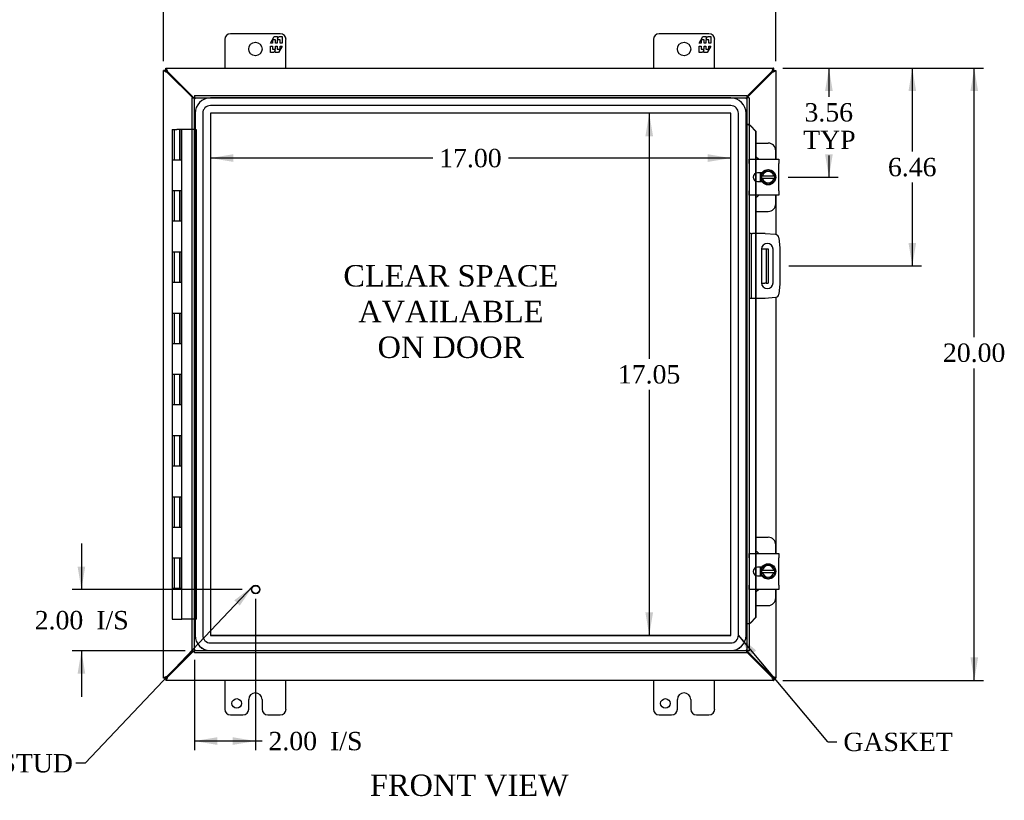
# Model space of a CAD drawing. Header units: inches. Extents: x 4 to 117, y 3 to 78.
# Tile 3 of 8: x 25 to 57, y 21 to 47. Entities that reach past the tile are written whole.
import ezdxf
from ezdxf.enums import TextEntityAlignment as Align

# ---------------------------------------------------------------- set-up
doc = ezdxf.new("R2010")
doc.units = ezdxf.units.IN
doc.header["$MEASUREMENT"] = 0
for name, color, linetype in [('COM40153-1', 7, 'CONTINUOUS'), ('COM40153-2', 7, 'CONTINUOUS'), ('COM42667', 7, 'CONTINUOUS'), ('COM42780', 7, 'CONTINUOUS'), ('COM48427', 7, 'CONTINUOUS'), ('COM70219', 7, 'CONTINUOUS'), ('COM71780-7', 7, 'CONTINUOUS'), ('DEFAULT', 7, 'CONTINUOUS'), ('FET07710', 7, 'CONTINUOUS'), ('HNG10620-16B', 7, 'CONTINUOUS'), ('HNG10620-16C', 7, 'CONTINUOUS'), ('SCC19011', 7, 'CONTINUOUS'), ('SPR20265', 7, 'CONTINUOUS'), ('STD21878', 7, 'CONTINUOUS'), ('WAF25035', 7, 'CONTINUOUS')]:
    doc.layers.add(name, color=color, linetype=linetype)
doc.styles.add('SEACAD_TIMES_NEW_ROMAN', font='times.ttf')

# ---------------------------------------------------------------- blocks, each defined once
blk = doc.blocks.new('SEANNOT_GROUP2')
at = {"layer": 'DEFAULT', "linetype": 'Continuous'}
blk.add_hatch(color=136, dxfattribs=at).paths.add_polyline_path([(32.443, 27.811), (32.868, 28.441), (32.261, 27.983)])
at = {"layer": 'DEFAULT', "color": 136, "linetype": 'Continuous'}
blk.add_line((27.387, 22.66), (27.087, 22.66), dxfattribs=at)
blk.add_lwpolyline([(27.387, 22.66), (32.868, 28.441)], dxfattribs=at)
at = {"layer": 'DEFAULT', "color": 136, "linetype": 'Continuous', "style": 'SEACAD_TIMES_NEW_ROMAN'}
for s, p in [('GROUND STUD', (20.522, 22.96)), ('DOOR', (20.522, 22.06))]:
    blk.add_text(s, height=0.6, dxfattribs=at).set_placement(p, align=Align.TOP_LEFT)
blk = doc.blocks.new('SEANNOT_GROUP3')
at = {"layer": 'DEFAULT', "linetype": 'Continuous'}
blk.add_hatch(color=136, dxfattribs=at).paths.add_polyline_path([(49.304, 26.344), (48.726, 26.839), (49.112, 26.184)])
at = {"layer": 'DEFAULT', "color": 136, "linetype": 'Continuous'}
blk.add_line((51.645, 23.357), (51.945, 23.357), dxfattribs=at)
blk.add_lwpolyline([(51.645, 23.357), (48.726, 26.839)], dxfattribs=at)
at = {"layer": 'DEFAULT', "color": 136, "linetype": 'Continuous', "style": 'SEACAD_TIMES_NEW_ROMAN'}
blk.add_text('GASKET', height=0.6, dxfattribs=at).set_placement((52.155, 23.657), align=Align.TOP_LEFT)
blk = doc.blocks.new('GDIMGGROUP')
at = {"layer": 'DEFAULT', "linetype": 'Continuous'}
for points in [[(30.7, 48.148), (29.95, 48.023), (30.7, 47.898)], [(49.2, 48.148), (49.2, 47.898), (49.95, 48.023)]]:
    blk.add_hatch(color=136, dxfattribs=at).paths.add_polyline_path(points)
at = {"layer": 'DEFAULT', "color": 136, "linetype": 'Continuous'}
for p, q in [((29.95, 45.593), (29.95, 48.323)), ((49.95, 45.593), (49.95, 48.323)), ((38.716, 48.023), (29.95, 48.023)), ((49.95, 48.023), (41.184, 48.023))]:
    blk.add_line(p, q, dxfattribs=at)
at = {"layer": 'DEFAULT', "color": 136, "linetype": 'Continuous', "style": 'SEACAD_TIMES_NEW_ROMAN'}
blk.add_text('20.00', height=0.6, dxfattribs=at).set_placement((38.926, 48.323), align=Align.TOP_LEFT)
blk = doc.blocks.new('GDIMGGROUP1')
at = {"layer": 'DEFAULT', "linetype": 'Continuous'}
for points in [[(56.554, 44.615), (56.429, 45.365), (56.304, 44.615)], [(56.554, 26.115), (56.304, 26.115), (56.429, 25.365)]]:
    blk.add_hatch(color=136, dxfattribs=at).paths.add_polyline_path(points)
at = {"layer": 'DEFAULT', "color": 136, "linetype": 'Continuous'}
for p, q in [((50.178, 45.365), (56.729, 45.365)), ((56.429, 36.58), (56.429, 45.365)), ((56.429, 25.365), (56.429, 35.56)), ((50.178, 25.365), (56.729, 25.365))]:
    blk.add_line(p, q, dxfattribs=at)
at = {"layer": 'DEFAULT', "color": 136, "linetype": 'Continuous', "style": 'SEACAD_TIMES_NEW_ROMAN'}
blk.add_text('20.00', height=0.6, dxfattribs=at).set_placement((55.405, 36.37), align=Align.TOP_LEFT)
blk = doc.blocks.new('GDIMGGROUP2')
at = {"layer": 'DEFAULT', "linetype": 'Continuous'}
for points in [[(27.143, 29.084), (27.268, 28.334), (27.393, 29.084)], [(27.143, 25.584), (27.393, 25.584), (27.268, 26.334)]]:
    blk.add_hatch(color=136, dxfattribs=at).paths.add_polyline_path(points)
at = {"layer": 'DEFAULT', "color": 136, "linetype": 'Continuous'}
for p, q in [((27.268, 29.834), (27.268, 28.334)), ((32.519, 28.334), (26.968, 28.334)), ((30.659, 26.334), (26.968, 26.334)), ((27.268, 26.334), (27.268, 24.834))]:
    blk.add_line(p, q, dxfattribs=at)
at = {"layer": 'DEFAULT', "color": 136, "linetype": 'Continuous', "style": 'SEACAD_TIMES_NEW_ROMAN'}
for s, p in [('I/S', (27.755, 27.634)), ('2.00', (25.743, 27.634))]:
    blk.add_text(s, height=0.6, dxfattribs=at).set_placement(p, align=Align.TOP_LEFT)
blk = doc.blocks.new('GDIMGGROUP3')
at = {"layer": 'DEFAULT', "linetype": 'Continuous'}
for points in [[(31.709, 23.26), (31.709, 23.51), (30.959, 23.385)], [(32.209, 23.26), (32.959, 23.385), (32.209, 23.51)]]:
    blk.add_hatch(color=136, dxfattribs=at).paths.add_polyline_path(points)
at = {"layer": 'DEFAULT', "color": 136, "linetype": 'Continuous'}
for p, q in [((32.959, 28.034), (32.959, 23.085)), ((30.959, 26.034), (30.959, 23.085)), ((33.168, 23.385), (30.959, 23.385))]:
    blk.add_line(p, q, dxfattribs=at)
at = {"layer": 'DEFAULT', "color": 136, "linetype": 'Continuous', "style": 'SEACAD_TIMES_NEW_ROMAN'}
for s, p in [('2.00', (33.378, 23.685)), ('I/S', (35.39, 23.685))]:
    blk.add_text(s, height=0.6, dxfattribs=at).set_placement(p, align=Align.TOP_LEFT)
blk = doc.blocks.new('GDIMGGROUP16')
at = {"layer": 'DEFAULT', "linetype": 'Continuous'}
for points in [[(51.806, 44.615), (51.681, 45.365), (51.556, 44.615)], [(51.806, 42.553), (51.556, 42.553), (51.681, 41.803)]]:
    blk.add_hatch(color=136, dxfattribs=at).paths.add_polyline_path(points)
at = {"layer": 'DEFAULT', "color": 136, "linetype": 'Continuous'}
for p, q in [((50.178, 45.365), (51.981, 45.365)), ((51.681, 45.365), (51.681, 44.433)), ((51.681, 42.513), (51.681, 41.803)), ((50.346, 41.803), (51.981, 41.803))]:
    blk.add_line(p, q, dxfattribs=at)
at = {"layer": 'DEFAULT', "color": 136, "linetype": 'Continuous', "style": 'SEACAD_TIMES_NEW_ROMAN'}
for s, p in [('3.56', (50.884, 44.223)), ('TYP', (50.842, 43.323))]:
    blk.add_text(s, height=0.6, dxfattribs=at).set_placement(p, align=Align.TOP_LEFT)
blk = doc.blocks.new('GDIMGGROUP17')
at = {"layer": 'DEFAULT', "linetype": 'Continuous'}
for points in [[(54.53, 44.615), (54.405, 45.365), (54.28, 44.615)], [(54.53, 39.655), (54.28, 39.655), (54.405, 38.905)]]:
    blk.add_hatch(color=136, dxfattribs=at).paths.add_polyline_path(points)
at = {"layer": 'DEFAULT', "color": 136, "linetype": 'Continuous'}
for p, q in [((50.178, 45.365), (54.705, 45.365)), ((54.405, 45.365), (54.405, 42.645)), ((54.405, 41.625), (54.405, 38.905)), ((50.375, 38.905), (54.705, 38.905))]:
    blk.add_line(p, q, dxfattribs=at)
at = {"layer": 'DEFAULT', "color": 136, "linetype": 'Continuous', "style": 'SEACAD_TIMES_NEW_ROMAN'}
blk.add_text('6.46', height=0.6, dxfattribs=at).set_placement((53.609, 42.435), align=Align.TOP_LEFT)
blk = doc.blocks.new('GDIMGGROUP24')
at = {"layer": 'DEFAULT', "linetype": 'Continuous'}
for points in [[(45.688, 43.142), (45.938, 43.142), (45.813, 43.892)], [(45.688, 27.588), (45.813, 26.838), (45.938, 27.588)]]:
    blk.add_hatch(color=136, dxfattribs=at).paths.add_polyline_path(points)
at = {"layer": 'DEFAULT', "color": 136, "linetype": 'Continuous'}
for p, q in [((45.813, 43.892), (45.813, 35.875)), ((45.813, 34.855), (45.813, 26.838))]:
    blk.add_line(p, q, dxfattribs=at)
at = {"layer": 'DEFAULT', "color": 136, "linetype": 'Continuous', "style": 'SEACAD_TIMES_NEW_ROMAN'}
blk.add_text('17.05', height=0.6, dxfattribs=at).set_placement((44.789, 35.665), align=Align.TOP_LEFT)
blk = doc.blocks.new('GDIMGGROUP25')
at = {"layer": 'DEFAULT', "linetype": 'Continuous'}
for points in [[(32.229, 42.303), (32.229, 42.553), (31.479, 42.428)], [(47.727, 42.303), (48.477, 42.428), (47.727, 42.553)]]:
    blk.add_hatch(color=136, dxfattribs=at).paths.add_polyline_path(points)
at = {"layer": 'DEFAULT', "color": 136, "linetype": 'Continuous'}
for p, q in [((31.479, 42.618), (31.479, 42.128)), ((38.744, 42.428), (31.479, 42.428)), ((48.477, 42.428), (41.212, 42.428))]:
    blk.add_line(p, q, dxfattribs=at)
at = {"layer": 'DEFAULT', "color": 136, "linetype": 'Continuous', "style": 'SEACAD_TIMES_NEW_ROMAN'}
blk.add_text('17.00', height=0.6, dxfattribs=at).set_placement((38.954, 42.728), align=Align.TOP_LEFT)

msp = doc.modelspace()

# ---------------------------------------------------------------- linework, layer by layer
at = {"layer": 'COM40153-1', "color": 7}
for p, q in [((49.482, 39.467), (49.592, 39.467)), ((49.592, 39.467), (49.628, 39.467)), ((49.628, 39.467), (49.7, 39.467)), ((49.628, 39.467), (49.628, 38.342)), ((49.7, 39.467), (49.7, 38.342)), ((49.482, 38.342), (49.592, 38.342)), ((49.628, 38.342), (49.592, 38.342)), ((49.628, 38.342), (49.7, 38.342))]:
    msp.add_line(p, q, dxfattribs=at)
at = {"layer": 'COM40153-2', "color": 7}
for p, q in [((49.147, 39.967), (49.075, 39.967)), ((49.147, 39.967), (49.147, 37.842)), ((49.147, 39.967), (49.183, 39.967)), ((49.598, 39.967), (49.183, 39.967)), ((49.598, 39.967), (49.932, 39.938)), ((50.046, 39.824), (50.075, 39.49)), ((49.482, 39.455), (49.482, 38.355)), ((49.857, 38.355), (49.857, 39.455)), ((50.075, 39.49), (50.075, 38.319)), ((50.075, 38.319), (50.046, 37.985)), ((49.147, 37.842), (49.075, 37.842)), ((49.183, 37.842), (49.147, 37.842)), ((49.598, 37.842), (49.183, 37.842)), ((49.932, 37.871), (49.598, 37.842))]:
    msp.add_line(p, q, dxfattribs=at)
for centre, radius, start, end in [((49.921, 39.813), 0.125, 5, 85), ((49.669, 39.455), 0.188, 0, 180), ((49.669, 38.355), 0.188, 180, 0), ((49.921, 37.996), 0.125, 275, 355)]:
    msp.add_arc(centre, radius, start, end, dxfattribs=at)
at = {"layer": 'COM42667', "color": 7}
for p, q in [((49.076, 42.248), (49.076, 42.391)), ((49.076, 42.391), (50.046, 42.391)), ((49.076, 42.248), (49.076, 41.357)), ((50.046, 42.391), (50.046, 42.248)), ((50.046, 41.357), (50.046, 42.248)), ((49.49, 41.943), (49.35, 41.943)), ((49.35, 41.662), (49.49, 41.662)), ((49.076, 41.214), (49.076, 41.357)), ((50.046, 41.214), (49.076, 41.214)), ((50.046, 41.357), (50.046, 41.214)), ((49.076, 29.372), (49.076, 29.515)), ((49.076, 29.515), (50.046, 29.515)), ((49.076, 29.372), (49.076, 28.481)), ((50.046, 29.515), (50.046, 29.372)), ((50.046, 28.481), (50.046, 29.372)), ((49.49, 29.067), (49.35, 29.067)), ((49.35, 28.786), (49.49, 28.786)), ((49.076, 28.338), (49.076, 28.481)), ((50.046, 28.338), (49.076, 28.338)), ((50.046, 28.481), (50.046, 28.338))]:
    msp.add_line(p, q, dxfattribs=at)
for centre in [(49.35, 41.803), (49.35, 28.927)]:
    msp.add_arc(centre, 0.141, 90, 270, dxfattribs=at)
at = {"layer": 'COM42780', "color": 7}
for p, q in [((49.3, 42.918), (49.697, 42.918)), ((49.947, 42.391), (49.947, 42.668)), ((49.447, 41.869), (49.447, 41.943)), ((49.447, 41.662), (49.447, 41.734)), ((49.947, 40.937), (49.947, 41.214)), ((49.3, 40.687), (49.697, 40.687)), ((49.3, 30.042), (49.697, 30.042)), ((49.947, 29.515), (49.947, 29.792)), ((49.447, 28.993), (49.447, 29.067)), ((49.447, 28.786), (49.447, 28.858)), ((49.947, 28.061), (49.947, 28.338)), ((49.3, 27.811), (49.697, 27.811))]:
    msp.add_line(p, q, dxfattribs=at)
for centre, start, end in [((49.697, 42.668), 0, 90), ((49.197, 42.231), 39.9324, 65.6695), ((49.197, 41.374), 294.3305, 320.0676), ((49.697, 40.937), 270, 0), ((49.697, 29.792), 0, 90), ((49.197, 29.355), 39.9324, 65.6695), ((49.197, 28.498), 294.3305, 320.0676), ((49.697, 28.061), 270, 0)]:
    msp.add_arc(centre, 0.25, start, end, dxfattribs=at)
at = {"layer": 'COM48427', "color": 7}
for p, q in [((30.022, 45.365), (49.878, 45.365)), ((30.022, 45.293), (30.022, 45.365)), ((49.878, 45.293), (49.878, 45.365)), ((30.022, 45.293), (29.95, 45.293)), ((29.95, 25.437), (29.95, 45.293)), ((30.022, 45.293), (30.058, 45.257)), ((30.022, 45.293), (30.058, 45.257)), ((30.082, 45.214), (30.058, 45.231)), ((30.902, 44.395), (30.082, 45.214)), ((30.1, 45.232), (30.084, 45.257)), ((30.938, 44.395), (30.1, 45.232)), ((49.8, 45.232), (49.003, 44.435)), ((49.818, 45.214), (49.003, 44.4)), ((49.816, 45.257), (49.8, 45.232)), ((49.842, 45.231), (49.818, 45.214)), ((49.878, 45.293), (49.842, 45.257)), ((49.878, 45.293), (49.842, 45.257)), ((49.878, 45.293), (49.95, 45.293)), ((49.95, 45.293), (49.95, 42.391)), ((49.95, 41.214), (49.95, 39.935)), ((49.95, 37.874), (49.95, 29.515)), ((49.95, 28.338), (49.95, 25.437)), ((30.082, 25.515), (30.902, 26.334)), ((30.1, 25.497), (30.938, 26.334)), ((49.003, 26.33), (49.818, 25.515)), ((49.003, 26.294), (49.8, 25.497)), ((30.022, 25.437), (29.95, 25.437)), ((30.022, 25.437), (30.058, 25.473)), ((30.022, 25.437), (30.058, 25.473)), ((30.022, 25.437), (30.022, 25.365)), ((30.058, 25.498), (30.082, 25.515)), ((30.084, 25.473), (30.1, 25.497)), ((49.8, 25.497), (49.816, 25.473)), ((49.818, 25.515), (49.842, 25.498)), ((49.878, 25.437), (49.842, 25.473)), ((49.878, 25.437), (49.842, 25.473)), ((49.878, 25.437), (49.95, 25.437)), ((49.878, 25.437), (49.878, 25.365)), ((49.878, 25.365), (30.022, 25.365))]:
    msp.add_line(p, q, dxfattribs=at)
for points, knots in [([(30.084, 45.257), (30.079, 45.271), (30.074, 45.285), (30.063, 45.311), (30.058, 45.323), (30.048, 45.343), (30.043, 45.351), (30.032, 45.362), (30.027, 45.365), (30.022, 45.365)], [0, 0, 0, 0, 0.25, 0.25, 0.5, 0.5, 0.75, 0.75, 1, 1, 1, 1]), ([(49.878, 45.365), (49.873, 45.365), (49.868, 45.362), (49.857, 45.351), (49.852, 45.343), (49.842, 45.323), (49.837, 45.311), (49.827, 45.285), (49.821, 45.271), (49.816, 45.257)], [0, 0, 0, 0, 0.25, 0.25, 0.5, 0.5, 0.75, 0.75, 1, 1, 1, 1]), ([(30.058, 45.231), (30.044, 45.236), (30.03, 45.241), (30.004, 45.251), (29.992, 45.257), (29.972, 45.267), (29.964, 45.272), (29.953, 45.282), (29.95, 45.287), (29.95, 45.293)], [0, 0, 0, 0, 0.25, 0.25, 0.5, 0.5, 0.75, 0.75, 1, 1, 1, 1]), ([(30.084, 45.257), (30.074, 45.266), (30.063, 45.275), (30.043, 45.289), (30.032, 45.293), (30.022, 45.293)], [0, 0, 0, 0, 0.5, 0.5, 1, 1, 1, 1]), ([(30.058, 45.231), (30.053, 45.236), (30.049, 45.241), (30.04, 45.251), (30.036, 45.257), (30.029, 45.267), (30.027, 45.272), (30.023, 45.282), (30.022, 45.287), (30.022, 45.293)], [0, 0, 0, 0, 0.25, 0.25, 0.5, 0.5, 0.75, 0.75, 1, 1, 1, 1]), ([(49.878, 45.293), (49.868, 45.293), (49.857, 45.289), (49.837, 45.275), (49.827, 45.266), (49.816, 45.257)], [0, 0, 0, 0, 0.5, 0.5, 1, 1, 1, 1]), ([(49.878, 45.293), (49.878, 45.287), (49.877, 45.282), (49.873, 45.272), (49.871, 45.267), (49.864, 45.257), (49.86, 45.251), (49.851, 45.241), (49.847, 45.236), (49.842, 45.231)], [0, 0, 0, 0, 0.25, 0.25, 0.5, 0.5, 0.75, 0.75, 1, 1, 1, 1]), ([(49.95, 45.293), (49.95, 45.287), (49.947, 45.282), (49.936, 45.272), (49.928, 45.267), (49.908, 45.257), (49.896, 45.251), (49.87, 45.241), (49.856, 45.236), (49.842, 45.231)], [0, 0, 0, 0, 0.25, 0.25, 0.5, 0.5, 0.75, 0.75, 1, 1, 1, 1]), ([(29.95, 25.437), (29.95, 25.442), (29.953, 25.447), (29.964, 25.457), (29.972, 25.462), (29.992, 25.473), (30.004, 25.478), (30.03, 25.488), (30.044, 25.493), (30.058, 25.498)], [0, 0, 0, 0, 0.25, 0.25, 0.5, 0.5, 0.75, 0.75, 1, 1, 1, 1]), ([(30.022, 25.437), (30.022, 25.442), (30.023, 25.447), (30.027, 25.457), (30.029, 25.462), (30.036, 25.473), (30.04, 25.478), (30.049, 25.488), (30.053, 25.493), (30.058, 25.498)], [0, 0, 0, 0, 0.25, 0.25, 0.5, 0.5, 0.75, 0.75, 1, 1, 1, 1]), ([(30.022, 25.365), (30.027, 25.365), (30.032, 25.367), (30.043, 25.378), (30.048, 25.386), (30.058, 25.406), (30.063, 25.418), (30.074, 25.444), (30.079, 25.458), (30.084, 25.473)], [0, 0, 0, 0, 0.25, 0.25, 0.5, 0.5, 0.75, 0.75, 1, 1, 1, 1]), ([(30.022, 25.437), (30.032, 25.437), (30.043, 25.44), (30.063, 25.454), (30.074, 25.463), (30.084, 25.473)], [0, 0, 0, 0, 0.5, 0.5, 1, 1, 1, 1]), ([(49.816, 25.473), (49.821, 25.458), (49.827, 25.444), (49.837, 25.418), (49.842, 25.406), (49.852, 25.386), (49.857, 25.378), (49.868, 25.367), (49.873, 25.365), (49.878, 25.365)], [0, 0, 0, 0, 0.25, 0.25, 0.5, 0.5, 0.75, 0.75, 1, 1, 1, 1]), ([(49.816, 25.473), (49.827, 25.463), (49.837, 25.454), (49.857, 25.44), (49.868, 25.437), (49.878, 25.437)], [0, 0, 0, 0, 0.5, 0.5, 1, 1, 1, 1]), ([(49.842, 25.498), (49.847, 25.493), (49.851, 25.488), (49.86, 25.478), (49.864, 25.473), (49.871, 25.462), (49.873, 25.457), (49.877, 25.447), (49.878, 25.442), (49.878, 25.437)], [0, 0, 0, 0, 0.25, 0.25, 0.5, 0.5, 0.75, 0.75, 1, 1, 1, 1]), ([(49.842, 25.498), (49.856, 25.493), (49.87, 25.488), (49.896, 25.478), (49.908, 25.473), (49.928, 25.462), (49.936, 25.457), (49.947, 25.447), (49.95, 25.442), (49.95, 25.437)], [0, 0, 0, 0, 0.25, 0.25, 0.5, 0.5, 0.75, 0.75, 1, 1, 1, 1])]:
    msp.add_open_spline(points, degree=3, knots=knots, dxfattribs=at)
at = {"layer": 'COM70219', "color": 7}
for p, q in [((48.476, 44.391), (31.48, 44.391)), ((48.476, 44.39), (31.48, 44.39)), ((48.476, 44.141), (31.48, 44.141)), ((30.98, 43.891), (30.98, 26.839)), ((30.981, 43.891), (30.981, 26.839)), ((31.23, 43.891), (31.23, 26.839)), ((31.479, 43.891), (31.479, 26.839)), ((48.476, 43.892), (31.48, 43.892)), ((31.48, 43.891), (31.48, 26.839)), ((48.476, 43.891), (31.48, 43.891)), ((48.476, 26.839), (48.476, 43.891)), ((48.477, 26.839), (48.477, 43.891)), ((48.726, 26.839), (48.726, 43.891)), ((48.975, 26.839), (48.975, 43.891)), ((48.976, 26.839), (48.976, 43.891)), ((31.48, 26.839), (48.476, 26.839)), ((31.48, 26.838), (48.476, 26.838)), ((31.48, 26.589), (48.476, 26.589)), ((31.48, 26.34), (48.476, 26.34)), ((31.48, 26.339), (48.476, 26.339))]:
    msp.add_line(p, q, dxfattribs=at)
for centre, radius, start, end in [((31.48, 43.891), 0.5, 90, 180), ((31.48, 43.891), 0.499, 90, 180), ((48.476, 43.891), 0.5, 0, 90), ((48.476, 43.891), 0.499, 0, 90), ((31.48, 43.891), 0.25, 90, 180), ((48.476, 43.891), 0.25, 0, 90), ((31.48, 43.891), 0.001, 90, 180), ((48.476, 43.891), 0.001, 0, 90), ((31.48, 26.839), 0.5, 180, 270), ((31.48, 26.839), 0.499, 180, 270), ((31.48, 26.839), 0.25, 180, 270), ((31.48, 26.839), 0.001, 180, 270), ((48.476, 26.839), 0.5, 270, 0), ((48.476, 26.839), 0.001, 270, 0), ((48.476, 26.839), 0.25, 270, 0), ((48.476, 26.839), 0.499, 270, 0)]:
    msp.add_arc(centre, radius, start, end, dxfattribs=at)
at = {"layer": 'COM71780-7', "color": 7}
for p, q in [((30.887, 44.395), (30.959, 44.395)), ((30.887, 26.334), (30.887, 44.395)), ((30.959, 44.467), (30.959, 44.395)), ((30.959, 44.467), (49.003, 44.467)), ((30.959, 44.395), (49.003, 44.395)), ((30.959, 44.395), (30.995, 44.359)), ((30.959, 26.334), (30.959, 44.395)), ((30.959, 44.395), (30.995, 44.359)), ((49.003, 44.395), (48.967, 44.359)), ((49.003, 44.395), (48.967, 44.359)), ((49.003, 44.467), (49.003, 44.395)), ((49.003, 44.395), (49.003, 26.334)), ((49.075, 44.395), (49.003, 44.395)), ((49.075, 44.395), (49.075, 26.334)), ((49.075, 43.52), (49.003, 43.52)), ((49.088, 43.52), (49.075, 43.52)), ((49.097, 43.497), (49.106, 43.497)), ((49.117, 43.485), (49.287, 43.312)), ((49.117, 43.485), (49.13, 43.485)), ((49.13, 43.485), (49.3, 43.312)), ((49.287, 43.312), (49.287, 42.391)), ((49.3, 43.312), (49.287, 43.312)), ((49.3, 43.312), (49.3, 42.391)), ((49.287, 42.391), (49.287, 41.928)), ((49.3, 42.391), (49.3, 41.934)), ((49.287, 41.928), (49.287, 41.677)), ((49.3, 41.934), (49.3, 41.671)), ((49.287, 41.677), (49.287, 41.214)), ((49.3, 41.671), (49.3, 41.214)), ((49.287, 41.214), (49.287, 39.967)), ((49.3, 41.214), (49.3, 39.967)), ((49.287, 39.967), (49.287, 37.842)), ((49.3, 39.967), (49.3, 37.842)), ((49.287, 37.842), (49.287, 29.515)), ((49.3, 37.842), (49.3, 29.515)), ((49.287, 29.515), (49.287, 29.052)), ((49.3, 29.515), (49.3, 29.058)), ((49.287, 29.052), (49.287, 28.801)), ((49.3, 29.058), (49.3, 28.795)), ((49.287, 28.801), (49.287, 28.338)), ((49.3, 28.795), (49.3, 28.338)), ((49.287, 28.338), (49.287, 27.417)), ((49.3, 28.338), (49.3, 27.417)), ((49.287, 27.417), (49.117, 27.245)), ((49.3, 27.417), (49.13, 27.245)), ((49.3, 27.417), (49.287, 27.417)), ((49.075, 27.209), (49.003, 27.209)), ((49.075, 27.209), (49.088, 27.209)), ((49.106, 27.232), (49.097, 27.232)), ((49.117, 27.245), (49.13, 27.245)), ((30.959, 26.334), (30.995, 26.37)), ((30.959, 26.334), (30.995, 26.37)), ((49.003, 26.334), (48.967, 26.37)), ((49.003, 26.334), (48.967, 26.37)), ((30.887, 26.334), (30.959, 26.334)), ((49.003, 26.334), (30.959, 26.334)), ((30.959, 26.262), (30.959, 26.334)), ((49.003, 26.262), (30.959, 26.262)), ((49.003, 26.262), (49.003, 26.334)), ((49.075, 26.334), (49.003, 26.334))]:
    msp.add_line(p, q, dxfattribs=at)
for centre, radius, start, end in [((49.515, 44.571), 1.153, 245.7342, 249.4642), ((49.406, 43.754), 0.395, 216.3142, 223.0054), ((49.515, 44.571), 1.153, 249.4642, 250.458), ((49.515, 26.158), 1.153, 111.2725, 114.2658), ((49.406, 26.976), 0.395, 136.9946, 143.6858)]:
    msp.add_arc(centre, radius, start, end, dxfattribs=at)
at = {"layer": 'FET07710', "color": 7}
for p, q in [((33.763, 46.49), (32.138, 46.49)), ((33.44, 46.184), (33.562, 46.397)), ((33.562, 46.397), (33.671, 46.397)), ((33.671, 46.397), (33.671, 46.319)), ((33.671, 46.319), (33.716, 46.397)), ((33.716, 46.397), (33.825, 46.397)), ((33.825, 46.397), (33.825, 46.184)), ((47.763, 46.49), (46.138, 46.49)), ((47.44, 46.184), (47.562, 46.397)), ((47.562, 46.397), (47.671, 46.397)), ((47.671, 46.397), (47.671, 46.319)), ((47.671, 46.319), (47.716, 46.397)), ((47.716, 46.397), (47.825, 46.397)), ((47.825, 46.397), (47.825, 46.184)), ((31.95, 46.302), (31.95, 45.365)), ((33.504, 46.184), (33.44, 46.184)), ((33.44, 45.875), (33.44, 46.087)), ((33.44, 46.087), (33.504, 46.087)), ((33.602, 46.29), (33.504, 46.29)), ((33.504, 46.29), (33.504, 46.184)), ((33.504, 46.087), (33.504, 45.981)), ((33.602, 46.184), (33.602, 46.29)), ((33.662, 46.184), (33.602, 46.184)), ((33.602, 45.981), (33.602, 46.087)), ((33.602, 46.087), (33.662, 46.087)), ((33.76, 46.29), (33.662, 46.29)), ((33.662, 46.29), (33.662, 46.184)), ((33.662, 46.087), (33.662, 45.981)), ((33.825, 46.087), (33.702, 45.875)), ((33.76, 46.184), (33.76, 46.29)), ((33.825, 46.184), (33.76, 46.184)), ((33.76, 45.981), (33.76, 46.087)), ((33.76, 46.087), (33.825, 46.087)), ((33.95, 45.365), (33.95, 46.302)), ((45.95, 46.302), (45.95, 45.365)), ((47.504, 46.184), (47.44, 46.184)), ((47.44, 45.875), (47.44, 46.087)), ((47.44, 46.087), (47.504, 46.087)), ((47.602, 46.29), (47.504, 46.29)), ((47.504, 46.29), (47.504, 46.184)), ((47.504, 46.087), (47.504, 45.981)), ((47.602, 46.184), (47.602, 46.29)), ((47.662, 46.184), (47.602, 46.184)), ((47.602, 45.981), (47.602, 46.087)), ((47.602, 46.087), (47.662, 46.087)), ((47.76, 46.29), (47.662, 46.29)), ((47.662, 46.29), (47.662, 46.184)), ((47.662, 46.087), (47.662, 45.981)), ((47.825, 46.087), (47.702, 45.875)), ((47.76, 46.184), (47.76, 46.29)), ((47.825, 46.184), (47.76, 46.184)), ((47.76, 45.981), (47.76, 46.087)), ((47.76, 46.087), (47.825, 46.087)), ((47.95, 45.365), (47.95, 46.302)), ((33.549, 45.875), (33.44, 45.875)), ((33.504, 45.981), (33.602, 45.981)), ((33.593, 45.952), (33.549, 45.875)), ((33.593, 45.875), (33.593, 45.952)), ((33.702, 45.875), (33.593, 45.875)), ((33.662, 45.981), (33.76, 45.981)), ((47.549, 45.875), (47.44, 45.875)), ((47.504, 45.981), (47.602, 45.981)), ((47.593, 45.952), (47.549, 45.875)), ((47.593, 45.875), (47.593, 45.952)), ((47.702, 45.875), (47.593, 45.875)), ((47.662, 45.981), (47.76, 45.981)), ((31.95, 25.365), (31.95, 24.427)), ((33.95, 24.427), (33.95, 25.365)), ((45.95, 25.365), (45.95, 24.427)), ((47.95, 24.427), (47.95, 25.365)), ((32.95, 24.958), (32.95, 24.958)), ((46.95, 24.958), (46.95, 24.958)), ((32.732, 24.427), (32.732, 24.74)), ((33.168, 24.74), (33.168, 24.427)), ((46.732, 24.427), (46.732, 24.74)), ((47.168, 24.74), (47.168, 24.427)), ((32.138, 24.24), (32.544, 24.24)), ((33.356, 24.24), (33.763, 24.24)), ((46.138, 24.24), (46.544, 24.24)), ((47.356, 24.24), (47.763, 24.24))]:
    msp.add_line(p, q, dxfattribs=at)
for centre, radius in [((32.95, 45.99), 0.219), ((46.95, 45.99), 0.219), ((32.341, 24.615), 0.156), ((46.341, 24.615), 0.156)]:
    msp.add_circle(centre, radius, dxfattribs=at)
for centre, radius, start, end in [((32.138, 46.302), 0.188, 90, 180), ((33.763, 46.302), 0.188, 0, 90), ((46.138, 46.302), 0.188, 90, 180), ((47.763, 46.302), 0.188, 0, 90), ((32.95, 24.74), 0.218, 90, 180), ((32.95, 24.74), 0.218, 0, 90), ((46.95, 24.74), 0.218, 90, 180), ((46.95, 24.74), 0.218, 0, 90), ((32.138, 24.427), 0.188, 180, 270), ((32.544, 24.427), 0.188, 270, 0), ((33.356, 24.427), 0.188, 180, 270), ((33.763, 24.427), 0.188, 270, 0), ((46.138, 24.427), 0.188, 180, 270), ((46.544, 24.427), 0.188, 270, 0), ((47.356, 24.427), 0.188, 180, 270), ((47.763, 24.427), 0.188, 270, 0)]:
    msp.add_arc(centre, radius, start, end, dxfattribs=at)
at = {"layer": 'HNG10620-16B', "color": 7}
for p, q in [((30.389, 42.365), (30.235, 42.365)), ((30.235, 42.365), (30.235, 41.365)), ((30.235, 41.365), (30.389, 41.365)), ((30.389, 40.365), (30.235, 40.365)), ((30.235, 40.365), (30.235, 39.365)), ((30.235, 39.365), (30.389, 39.365)), ((30.389, 38.365), (30.235, 38.365)), ((30.235, 38.365), (30.235, 37.365)), ((30.235, 37.365), (30.389, 37.365)), ((30.389, 36.365), (30.235, 36.365)), ((30.235, 36.365), (30.235, 35.365)), ((30.235, 35.365), (30.389, 35.365)), ((30.389, 34.365), (30.235, 34.365)), ((30.235, 34.365), (30.235, 33.365)), ((30.235, 33.365), (30.389, 33.365)), ((30.389, 32.365), (30.235, 32.365)), ((30.235, 32.365), (30.235, 31.365)), ((30.235, 31.365), (30.389, 31.365)), ((30.389, 30.365), (30.235, 30.365)), ((30.235, 30.365), (30.235, 29.365)), ((30.235, 29.365), (30.389, 29.365)), ((30.389, 28.365), (30.235, 28.365)), ((30.235, 28.365), (30.235, 27.365)), ((30.235, 27.365), (30.543, 27.365))]:
    msp.add_line(p, q, dxfattribs=at)
at = {"layer": 'HNG10620-16C', "color": 7}
for p, q in [((30.235, 43.365), (30.389, 43.365)), ((30.235, 43.365), (30.235, 42.365)), ((30.295, 43.365), (30.295, 42.365)), ((30.887, 43.365), (30.389, 43.365)), ((30.472, 43.365), (30.472, 42.365)), ((30.483, 42.365), (30.483, 43.365)), ((30.525, 43.365), (30.525, 42.365)), ((30.543, 42.365), (30.543, 43.365)), ((30.93, 43.365), (30.887, 43.365)), ((30.959, 43.365), (30.93, 43.365)), ((30.959, 43.365), (31.019, 43.365)), ((31.019, 43.365), (31.019, 27.365)), ((30.389, 42.365), (30.235, 42.365)), ((30.543, 42.365), (30.389, 42.365)), ((30.543, 41.365), (30.543, 42.365)), ((30.235, 41.365), (30.389, 41.365)), ((30.235, 41.365), (30.235, 40.365)), ((30.295, 41.365), (30.295, 40.365)), ((30.389, 41.365), (30.543, 41.365)), ((30.472, 41.365), (30.472, 40.365)), ((30.483, 40.365), (30.483, 41.365)), ((30.525, 41.365), (30.525, 40.365)), ((30.543, 40.365), (30.543, 41.365)), ((30.389, 40.365), (30.235, 40.365)), ((30.543, 40.365), (30.389, 40.365)), ((30.543, 39.365), (30.543, 40.365)), ((30.235, 39.365), (30.389, 39.365)), ((30.235, 39.365), (30.235, 38.365)), ((30.295, 39.365), (30.295, 38.365)), ((30.389, 39.365), (30.543, 39.365)), ((30.472, 39.365), (30.472, 38.365)), ((30.483, 38.365), (30.483, 39.365)), ((30.525, 39.365), (30.525, 38.365)), ((30.543, 38.365), (30.543, 39.365)), ((30.389, 38.365), (30.235, 38.365)), ((30.543, 38.365), (30.389, 38.365)), ((30.543, 37.365), (30.543, 38.365)), ((30.235, 37.365), (30.389, 37.365)), ((30.235, 37.365), (30.235, 36.365)), ((30.295, 37.365), (30.295, 36.365)), ((30.389, 37.365), (30.543, 37.365)), ((30.472, 37.365), (30.472, 36.365)), ((30.483, 36.365), (30.483, 37.365)), ((30.525, 37.365), (30.525, 36.365)), ((30.543, 36.365), (30.543, 37.365)), ((30.389, 36.365), (30.235, 36.365)), ((30.543, 36.365), (30.389, 36.365)), ((30.543, 35.365), (30.543, 36.365)), ((30.235, 35.365), (30.389, 35.365)), ((30.235, 35.365), (30.235, 34.365)), ((30.295, 35.365), (30.295, 34.365)), ((30.389, 35.365), (30.543, 35.365)), ((30.472, 35.365), (30.472, 34.365)), ((30.483, 34.365), (30.483, 35.365)), ((30.525, 35.365), (30.525, 34.365)), ((30.543, 34.365), (30.543, 35.365)), ((30.389, 34.365), (30.235, 34.365)), ((30.543, 34.365), (30.389, 34.365)), ((30.543, 33.365), (30.543, 34.365)), ((30.235, 33.365), (30.389, 33.365)), ((30.235, 33.365), (30.235, 32.365)), ((30.295, 33.365), (30.295, 32.365)), ((30.389, 33.365), (30.543, 33.365)), ((30.472, 33.365), (30.472, 32.365)), ((30.483, 32.365), (30.483, 33.365)), ((30.525, 33.365), (30.525, 32.365)), ((30.543, 32.365), (30.543, 33.365)), ((30.389, 32.365), (30.235, 32.365)), ((30.543, 32.365), (30.389, 32.365)), ((30.543, 31.365), (30.543, 32.365)), ((30.235, 31.365), (30.389, 31.365)), ((30.235, 31.365), (30.235, 30.365)), ((30.295, 31.365), (30.295, 30.365)), ((30.389, 31.365), (30.543, 31.365)), ((30.472, 31.365), (30.472, 30.365)), ((30.483, 30.365), (30.483, 31.365)), ((30.525, 31.365), (30.525, 30.365)), ((30.543, 30.365), (30.543, 31.365)), ((30.389, 30.365), (30.235, 30.365)), ((30.543, 30.365), (30.389, 30.365)), ((30.543, 29.365), (30.543, 30.365)), ((30.235, 29.365), (30.389, 29.365)), ((30.235, 29.365), (30.235, 28.365)), ((30.295, 29.365), (30.295, 28.365)), ((30.389, 29.365), (30.543, 29.365)), ((30.472, 29.365), (30.472, 28.365)), ((30.483, 28.365), (30.483, 29.365)), ((30.525, 29.365), (30.525, 28.365)), ((30.543, 28.365), (30.543, 29.365)), ((30.389, 28.365), (30.235, 28.365)), ((30.543, 28.365), (30.389, 28.365)), ((30.543, 27.365), (30.543, 28.365)), ((30.887, 27.365), (30.543, 27.365)), ((30.93, 27.365), (30.887, 27.365)), ((30.959, 27.365), (30.93, 27.365)), ((30.959, 27.365), (31.019, 27.365))]:
    msp.add_line(p, q, dxfattribs=at)
at = {"layer": 'SCC19011', "color": 7}
for p, q in [((49.697, 42.044), (49.482, 41.911)), ((49.482, 41.911), (49.482, 41.837)), ((49.482, 41.837), (49.482, 41.769)), ((49.502, 41.837), (49.482, 41.837)), ((49.512, 41.837), (49.502, 41.837)), ((49.881, 41.837), (49.512, 41.837)), ((49.912, 41.911), (49.697, 42.044)), ((49.891, 41.837), (49.881, 41.837)), ((49.912, 41.837), (49.891, 41.837)), ((49.912, 41.837), (49.912, 41.911)), ((49.912, 41.769), (49.912, 41.837)), ((49.482, 41.769), (49.482, 41.694)), ((49.482, 41.769), (49.502, 41.769)), ((49.482, 41.694), (49.697, 41.562)), ((49.502, 41.769), (49.512, 41.769)), ((49.512, 41.769), (49.881, 41.769)), ((49.697, 41.562), (49.912, 41.694)), ((49.881, 41.769), (49.891, 41.769)), ((49.891, 41.769), (49.912, 41.769)), ((49.912, 41.694), (49.912, 41.769)), ((49.697, 29.168), (49.482, 29.035)), ((49.482, 29.035), (49.482, 28.961)), ((49.482, 28.961), (49.482, 28.893)), ((49.502, 28.961), (49.482, 28.961)), ((49.512, 28.961), (49.502, 28.961)), ((49.881, 28.961), (49.512, 28.961)), ((49.912, 29.035), (49.697, 29.168)), ((49.891, 28.961), (49.881, 28.961)), ((49.912, 28.961), (49.891, 28.961)), ((49.912, 28.961), (49.912, 29.035)), ((49.912, 28.893), (49.912, 28.961)), ((49.482, 28.893), (49.482, 28.818)), ((49.482, 28.893), (49.502, 28.893)), ((49.482, 28.818), (49.697, 28.686)), ((49.502, 28.893), (49.512, 28.893)), ((49.512, 28.893), (49.881, 28.893)), ((49.697, 28.686), (49.912, 28.818)), ((49.881, 28.893), (49.891, 28.893)), ((49.891, 28.893), (49.912, 28.893)), ((49.912, 28.818), (49.912, 28.893))]:
    msp.add_line(p, q, dxfattribs=at)
for centre, radius, start, end in [((49.697, 41.803), 0.187, 10.4474, 169.5526), ((49.697, 41.803), 0.187, 190.4474, 349.5526), ((49.697, 28.927), 0.188, 10.4474, 169.5526), ((49.697, 28.927), 0.187, 190.4474, 349.5526)]:
    msp.add_arc(centre, radius, start, end, dxfattribs=at)
at = {"layer": 'SPR20265', "color": 7}
for points, knots in [([(49.479, 41.944), (49.466, 41.925), (49.445, 41.878), (49.431, 41.799), (49.446, 41.718), (49.468, 41.677), (49.478, 41.661)], [0.95809881, 0.95809881, 0.95809881, 0.95809881, 0.9661238, 0.97598802, 0.98694613, 0.99365696, 0.99365696, 0.99365696, 0.99365696]), ([(49.47, 41.913), (49.462, 41.897), (49.445, 41.851), (49.44, 41.769), (49.462, 41.701), (49.482, 41.668), (49.486, 41.662)], [0.77169441, 0.77169441, 0.77169441, 0.77169441, 0.77798983, 0.7890906, 0.80019147, 0.80289251, 0.80289251, 0.80289251, 0.80289251]), ([(49.479, 29.068), (49.466, 29.049), (49.445, 29.002), (49.431, 28.923), (49.446, 28.842), (49.468, 28.801), (49.478, 28.785)], [0.95809881, 0.95809881, 0.95809881, 0.95809881, 0.9661238, 0.97598802, 0.98694613, 0.99365696, 0.99365696, 0.99365696, 0.99365696]), ([(49.47, 29.037), (49.462, 29.021), (49.445, 28.975), (49.441, 28.897), (49.457, 28.84), (49.469, 28.815)], [0.77169441, 0.77169441, 0.77169441, 0.77169441, 0.77798983, 0.7890906, 0.79883665, 0.79883665, 0.79883665, 0.79883665])]:
    msp.add_open_spline(points, degree=3, knots=knots, dxfattribs=at)
at = {"layer": 'STD21878', "color": 7}
for radius in [0.141, 0.125]:
    msp.add_circle((32.959, 28.334), radius, dxfattribs=at)
at = {"layer": 'WAF25035', "color": 7}
for centre in [(49.697, 41.803), (49.697, 28.927)]:
    msp.add_circle(centre, 0.25, dxfattribs=at)

# ---------------------------------------------------------------- block references
at = {"layer": 'DEFAULT', "color": 7}
for name in ['GDIMGGROUP', 'GDIMGGROUP1', 'GDIMGGROUP16', 'GDIMGGROUP17', 'GDIMGGROUP24', 'GDIMGGROUP25', 'GDIMGGROUP2', 'SEANNOT_GROUP2', 'GDIMGGROUP3', 'SEANNOT_GROUP3']:
    msp.add_blockref(name, (0, 0), dxfattribs=at)

# ---------------------------------------------------------------- texts
at = {"layer": 'DEFAULT', "color": 7, "style": 'SEACAD_TIMES_NEW_ROMAN'}
msp.add_text('FRONT VIEW', height=0.7, dxfattribs=at).set_placement((36.691, 22.292), align=Align.TOP_LEFT)
at = {"layer": 'DEFAULT', "color": 7, "insert": (39.334, 38.933), "char_height": 0.7, "width": 7.22078, "attachment_point": 2}
msp.add_mtext('{\\fTimes New Roman|b0||i0||c0|p34;\\C7;\\H0.7;\\W1.;CLEAR SPACE \\P}{\\fTimes New Roman|b0||i0||c0|p34;\\C7;\\H0.7;\\W1.;AVAILABLE \\P}{\\fTimes New Roman|b0||i0||c0|p34;\\C7;\\H0.7;\\W1.;ON DOOR}', dxfattribs=at)

doc.saveas('drawing.dxf')
